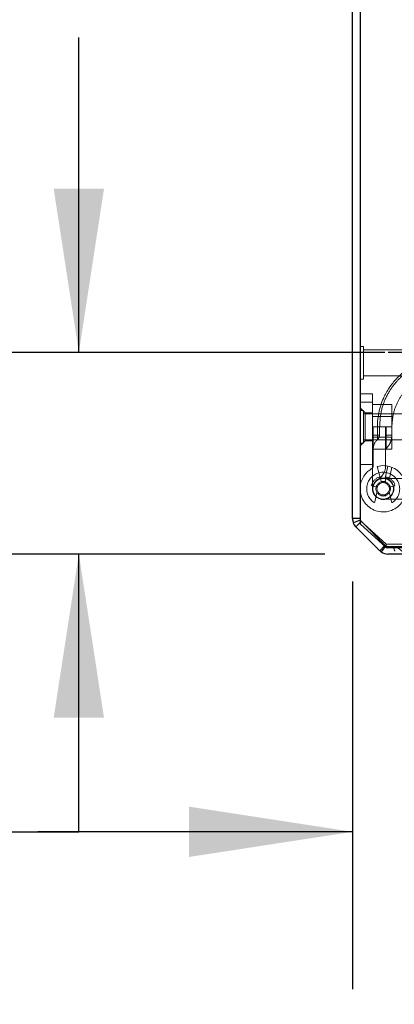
# Model space of a CAD drawing. Header units: inches. Extents: x 0.2 to 10.8, y 0.2 to 8.2.
# Tile 56 of 112: x 2.651 to 2.949, y 6.826 to 7.608. Entities that reach past the tile are written whole.
import ezdxf

# ---------------------------------------------------------------- set-up
doc = ezdxf.new("R2010")
doc.units = ezdxf.units.IN
doc.header["$MEASUREMENT"] = 0
doc.linetypes.add('HIDDEN', pattern=[0.075, 0.05, -0.025])
doc.layers.add('DIMENSIONS', color=140, linetype='Continuous')
doc.styles.add('SLDTEXTSTYLE0', font='TXT', dxfattribs={"width": 0.7})
doc.dimstyles.new('SLDDIMSTYLE1', dxfattribs={"dimtxt": 0.084961, "dimasz": 0.13, "dimexe": 0, "dimexo": 0.0625, "dimgap": 0.02124, "dimtad": 0, "dimtih": 1, "dimtoh": 1, "dimlfac": 12, "dimrnd": 1e-09, "dimzin": 12, "dimdsep": 46, "dimtxsty": 'SLDTEXTSTYLE0', "dimsah": 1, "dimcen": 0.09, "dimadec": 0, "dimazin": 3, "dimtfac": 1, "dimtmove": 0, "dimatfit": 0, "dimfxl": 0, "dimfrac": 2, "dimtolj": 1, "dimtzin": 12, "dimarcsym": 0})
doc.dimstyles.new('SLDDIMSTYLE4', dxfattribs={"dimtxt": 0.084961, "dimasz": 0.13, "dimexe": 0, "dimexo": 0.0625, "dimgap": 0.02124, "dimtad": 0, "dimtih": 1, "dimtoh": 1, "dimlfac": 12, "dimrnd": 1e-09, "dimzin": 4, "dimdsep": 46, "dimtxsty": 'SLDTEXTSTYLE0', "dimsah": 1, "dimcen": 0.09, "dimadec": 0, "dimazin": 1, "dimtfac": 1, "dimtofl": 0, "dimtmove": 0, "dimatfit": 3, "dimfxl": 0, "dimfrac": 2, "dimtolj": 1, "dimtzin": 12, "dimarcsym": 0})

# ---------------------------------------------------------------- blocks, each defined once
blk = doc.blocks.new('_D_10')
at = {"layer": 'DIMENSIONS'}
for p, q in [((2.69786, 7.34406), (2.69786, 7.59406)), ((2.9409, 7.34406), (2.57286, 7.34406)), ((2.89342, 7.18401), (2.57286, 7.18401)), ((2.69786, 6.96342), (2.69786, 7.18401)), ((2.15384, 6.96342), (2.12531, 6.96342)), ((2.12531, 6.96342), (2.12531, 6.82838)), ((2.40631, 6.96342), (2.43484, 6.96342)), ((2.43484, 6.96342), (2.43484, 6.82838)), ((2.5595, 6.96342), (2.69786, 6.96342)), ((2.12531, 6.82838), (2.15384, 6.82838)), ((2.43484, 6.82838), (2.40631, 6.82838))]:
    blk.add_line(p, q, dxfattribs=at)
for points in [[(2.69786, 7.34406), (2.71786, 7.47406), (2.67786, 7.47406)], [(2.69786, 7.18401), (2.67786, 7.05401), (2.71786, 7.05401)]]:
    blk.add_solid(points, dxfattribs=at)
at = {"layer": 'DIMENSIONS', "char_height": 0.083333, "attachment_point": 1, "style": 'SLDTEXTSTYLE0'}
for s, insert in [('1.92', (2.15384, 7.08986)), ('48.8', (2.15384, 6.93581))]:
    blk.add_mtext(s, dxfattribs=dict(at, insert=insert))
blk = doc.blocks.new('_D_11')
at = {"layer": 'DIMENSIONS'}
for p, q in [((2.91534, 7.16208), (2.91534, 6.83842)), ((3.04995, 7.08901), (3.04995, 6.83842)), ((2.91534, 6.96342), (2.66534, 6.96342)), ((3.04995, 6.96342), (3.27563, 6.96342)), ((3.39076, 6.96342), (3.36223, 6.96342)), ((3.36223, 6.96342), (3.36223, 6.82838)), ((3.64323, 6.96342), (3.67176, 6.96342)), ((3.67176, 6.96342), (3.67176, 6.82838)), ((3.36223, 6.82838), (3.39076, 6.82838)), ((3.67176, 6.82838), (3.64323, 6.82838))]:
    blk.add_line(p, q, dxfattribs=at)
for points in [[(2.91534, 6.96342), (2.78534, 6.98342), (2.78534, 6.94342)], [(3.04995, 6.96342), (3.17995, 6.94342), (3.17995, 6.98342)]]:
    blk.add_solid(points, dxfattribs=at)
at = {"layer": 'DIMENSIONS', "char_height": 0.083333, "attachment_point": 1, "style": 'SLDTEXTSTYLE0'}
for s, insert in [('1.62', (3.39076, 7.08986)), ('41.0', (3.39076, 6.93581))]:
    blk.add_mtext(s, dxfattribs=dict(at, insert=insert))
blk = doc.blocks.new('_D_12')
at = {"layer": 'DIMENSIONS'}
for p, q in [((2.87434, 7.85067), (2.16042, 7.85067)), ((2.28542, 7.85067), (2.28542, 7.67787)), ((2.12385, 7.52382), (2.09532, 7.52382)), ((2.09532, 7.52382), (2.09532, 7.38879)), ((2.44699, 7.52382), (2.47552, 7.52382)), ((2.47552, 7.52382), (2.47552, 7.38879)), ((2.09532, 7.38879), (2.12385, 7.38879)), ((2.47552, 7.38879), (2.44699, 7.38879)), ((2.28542, 7.18401), (2.28542, 7.36977)), ((2.89342, 7.18401), (2.16042, 7.18401))]:
    blk.add_line(p, q, dxfattribs=at)
for points in [[(2.28542, 7.85067), (2.26542, 7.72067), (2.30542, 7.72067)], [(2.28542, 7.18401), (2.30542, 7.31401), (2.26542, 7.31401)]]:
    blk.add_solid(points, dxfattribs=at)
at = {"layer": 'DIMENSIONS', "char_height": 0.083333, "attachment_point": 1, "style": 'SLDTEXTSTYLE0'}
for s, insert in [('8.00', (2.15919, 7.65026)), ('203.2', (2.12385, 7.49621))]:
    blk.add_mtext(s, dxfattribs=dict(at, insert=insert))

msp = doc.modelspace()

# ---------------------------------------------------------------- linework, layer by layer
at = {"color": 7, "linetype": 'Continuous', "lineweight": 25}
for p, q in [((2.9213413, 7.842137), (2.9213413, 7.2080838)), ((2.9153413, 7.212082), (2.9153413, 7.8416727)), ((2.9213413, 7.212082), (2.9153413, 7.212082)), ((2.9213413, 7.2108393), (2.9160264, 7.2086378)), ((2.9213413, 7.209082), (2.9179773, 7.205718)), ((2.9370533, 7.186642), (2.9179773, 7.205718)), ((2.9213413, 7.2080838), (2.9421746, 7.1892024)), ((2.9408312, 7.19042), (2.9370533, 7.186642)), ((2.9412687, 7.1900234), (2.9381568, 7.1857034)), ((2.9421746, 7.1892024), (3.0188413, 7.1892024)), ((3.0164246, 7.184006), (2.9434172, 7.184006))]:
    msp.add_line(p, q, dxfattribs=at)
at = {"color": 7, "linetype": 'HIDDEN', "lineweight": 18}
for p, q in [((2.9239454, 7.3488602), (2.9213413, 7.3488602)), ((2.9239454, 7.3228185), (2.9239454, 7.3488602)), ((2.9734246, 7.346256), (2.9239454, 7.346256)), ((2.9213413, 7.3228185), (2.9239454, 7.3228185)), ((2.9239454, 7.3254227), (2.9734246, 7.3254227)), ((2.9213413, 7.3112527), (2.9311838, 7.3112527)), ((2.9311838, 7.3112527), (2.9311838, 7.304691)), ((2.9213413, 7.304691), (2.9311838, 7.304691)), ((2.9311838, 7.304691), (2.9213413, 7.304691)), ((2.9213413, 7.304691), (2.9311838, 7.304691)), ((2.9311838, 7.304691), (2.9213413, 7.304691)), ((2.9311838, 7.304691), (2.9311838, 7.2357934)), ((2.9311838, 7.302756), (2.9466005, 7.302756)), ((2.9466005, 7.285006), (2.9466005, 7.302756)), ((2.9252783, 7.2961608), (2.9213413, 7.3000979)), ((2.9239454, 7.2980268), (2.9213413, 7.2980268)), ((2.9239454, 7.2719852), (2.9239454, 7.2980268)), ((2.9734246, 7.2954227), (2.9239454, 7.2954227)), ((2.9252783, 7.2961608), (2.9252783, 7.2738511)), ((2.9311838, 7.2961608), (2.9252783, 7.2961608)), ((2.9466005, 7.2931685), (2.9311838, 7.2931685)), ((2.9311838, 7.285006), (2.9466005, 7.285006)), ((2.93184, 7.2543526), (2.93184, 7.285006)), ((2.93184, 7.285006), (2.93184, 7.2784443)), ((2.93184, 7.2784443), (2.93184, 7.285006)), ((2.9351268, 7.285006), (2.9351268, 7.2784443)), ((2.9351268, 7.2784443), (2.9351268, 7.285006)), ((2.9351268, 7.285006), (2.9351268, 7.2784443)), ((2.9351268, 7.2784443), (2.9351268, 7.285006)), ((2.9351268, 7.285006), (2.9351268, 7.2784443)), ((2.9351268, 7.2784443), (2.9351268, 7.285006)), ((2.9351268, 7.285006), (2.9351268, 7.2784443)), ((2.9351268, 7.2784443), (2.9351268, 7.285006)), ((2.9367612, 7.2784443), (2.9367612, 7.285006)), ((2.9416825, 7.285006), (2.9416825, 7.2543526)), ((2.9416825, 7.285006), (2.9416825, 7.2784443)), ((2.9421736, 7.285006), (2.9421736, 7.2784443)), ((2.9421736, 7.2784443), (2.9421736, 7.285006)), ((2.9421736, 7.285006), (2.9421736, 7.2784443)), ((2.9421736, 7.2784443), (2.9421736, 7.285006)), ((2.9421736, 7.285006), (2.9421736, 7.2784443)), ((2.9421736, 7.2784443), (2.9421736, 7.285006)), ((2.9421736, 7.285006), (2.9421736, 7.2784443)), ((2.9421736, 7.2784443), (2.9421736, 7.285006)), ((2.9465993, 7.2784443), (2.9465993, 7.285006)), ((2.9466005, 7.267256), (2.9466005, 7.285006)), ((2.9213413, 7.2699141), (2.9252783, 7.2738511)), ((2.9213413, 7.2719852), (2.9239454, 7.2719852)), ((2.9239454, 7.2745893), (2.9734246, 7.2745893)), ((2.9252783, 7.2738511), (2.9311838, 7.2738511)), ((2.9311838, 7.2768435), (2.9466005, 7.2768435)), ((2.93184, 7.2784443), (2.9351268, 7.2784443)), ((2.93184, 7.2784443), (2.9351268, 7.2784443)), ((2.93184, 7.2784443), (2.9351268, 7.2784443)), ((2.93184, 7.2784443), (2.9351268, 7.2784443)), ((2.93184, 7.2784443), (2.9351268, 7.2784443)), ((2.93184, 7.2784443), (2.9351268, 7.2784443)), ((2.93184, 7.2784443), (2.9351268, 7.2784443)), ((2.93184, 7.2784443), (2.9351268, 7.2784443)), ((2.9416825, 7.2784443), (2.9421736, 7.2784443)), ((2.9416825, 7.2784443), (2.9421736, 7.2784443)), ((2.9416825, 7.2784443), (2.9421736, 7.2784443)), ((2.9416825, 7.2784443), (2.9421736, 7.2784443)), ((2.9416825, 7.2784443), (2.9421736, 7.2784443)), ((2.9416825, 7.2784443), (2.9421736, 7.2784443)), ((2.9416825, 7.2784443), (2.9421736, 7.2784443)), ((2.9416825, 7.2784443), (2.9421736, 7.2784443)), ((2.9311838, 7.267256), (2.9466005, 7.267256)), ((2.9311838, 7.2551805), (2.9213413, 7.2551805)), ((2.9349588, 7.2535401), (2.9375062, 7.2440329)), ((2.9433229, 7.2538082), (2.9413896, 7.2441574)), ((2.9464818, 7.2528742), (2.9444776, 7.2428696)), ((2.9444776, 7.2428696), (2.9464818, 7.2528742)), ((2.9464818, 7.2528742), (2.9444776, 7.2428696)), ((2.9444776, 7.2428696), (2.9464818, 7.2528742)), ((2.9375062, 7.2440329), (2.9380669, 7.2419405)), ((2.9561182, 7.2439955), (2.939714, 7.2439955)), ((2.9413611, 7.2419405), (2.9420855, 7.2446441)), ((2.9335669, 7.2374405), (2.9308633, 7.2381649)), ((2.9331572, 7.2254713), (2.9347377, 7.2325883)), ((2.9446903, 7.2325883), (2.9462707, 7.2254713)), ((2.9485646, 7.2381649), (2.945861, 7.2374405)), ((2.939714, 7.2275913), (2.9561182, 7.2275913)), ((2.9215696, 7.2109339), (2.9213413, 7.2108393)), ((2.9421746, 7.1917381), (2.9213413, 7.2106196)), ((2.92222, 7.2099606), (2.9213413, 7.209082)), ((2.941295, 7.1908837), (2.922219, 7.2099597)), ((2.9412959, 7.1908847), (2.92222, 7.2099606)), ((2.9412959, 7.1908847), (2.9408312, 7.19042)), ((2.9416638, 7.1905718), (2.9412687, 7.1900234)), ((2.9421746, 7.1892024), (2.9421746, 7.1917381)), ((2.9421746, 7.1917381), (3.0188413, 7.1917381)), ((2.9434172, 7.190006), (2.943414, 7.190006)), ((3.0164246, 7.190006), (2.9434172, 7.190006))]:
    msp.add_line(p, q, dxfattribs=at)
for radius in [0.0082021, 0.0057415, 0.0049213]:
    msp.add_circle((2.939714, 7.2357934), radius, dxfattribs=at)
for centre, radius, start, end in [((2.9908951, 7.285006), 0.0590551, 0, 180), ((2.9908951, 7.285006), 0.0492126, 0, 180), ((2.9416825, 7.2674405), 0.0098425, 131.7633977, 180), ((2.9433229, 7.2667299), 0.0016404, 134.4762724, 180), ((2.939714, 7.2357934), 0.0183727, 180, 105), ((2.939714, 7.2357934), 0.0183727, 121.007583, 180), ((2.939714, 7.2357934), 0.0131234, 305.2609148, 234.7390852), ((2.9285591, 7.2543526), 0.0032808, 301.007583, 0), ((2.9285591, 7.2543526), 0.0131234, 301.007583, 0), ((2.939714, 7.2357934), 0.0098425, 109.0960438, 160.9039562), ((2.939714, 7.2357934), 0.0085302, 180, 105), ((2.939714, 7.2357934), 0.0085302, 121.007583, 180), ((2.9367086, 7.2444742), 0.0006562, 15, 109.0960438), ((2.9387007, 7.2421103), 0.0006562, 195, 279.1131579), ((2.9407273, 7.2421103), 0.0006562, 260.8868421, 345), ((2.9427193, 7.2444742), 0.0006562, 70.9039562, 165), ((2.939714, 7.2357934), 0.0098425, 19.0960438, 70.9039562), ((2.9310331, 7.2387987), 0.0006562, 160.9039562, 255), ((2.9333971, 7.2368067), 0.0006562, 350.8868421, 75), ((2.9340971, 7.2327306), 0.0006562, 347.4795372, 28.6032637), ((2.9453308, 7.2327306), 0.0006562, 151.3967363, 192.5204628), ((2.9460309, 7.2368067), 0.0006562, 105, 189.1131579), ((2.9483948, 7.2387987), 0.0006562, 285, 19.0960438), ((2.9325167, 7.2256135), 0.0006562, 234.7390852, 347.4795372), ((2.9469113, 7.2256135), 0.0006562, 192.5204628, 305.2609148), ((2.924338, 7.2120787), 0.0029967, 180, 225), ((2.943414, 7.1930027), 0.0029967, 225, 246.7546438), ((2.9434172, 7.193006), 0.003, 234.2327715, 270)]:
    msp.add_arc(centre, radius, start, end, dxfattribs=at)
at = {"color": 7, "linetype": 'Continuous', "lineweight": 25}
msp.add_arc((2.9434172, 7.193006), 0.009, 234.2327715, 270, dxfattribs=at)
at = {"color": 7, "linetype": 'HIDDEN', "lineweight": 18}
for points, knots in [([(3.0466641, 7.285006), (3.0466736, 7.2932764), (3.0433949, 7.3076888), (3.030718, 7.3258115), (3.0130554, 7.3377992), (2.9908951, 7.3422606), (2.9687347, 7.3377992), (2.9510722, 7.3258115), (2.9383952, 7.3076888), (2.9351166, 7.2932764), (2.935126, 7.285006)], [4.71241411, 4.71241411, 4.71241411, 4.71241411, 5.15721613, 5.48839216, 5.88580339, 6.28321463, 6.68062587, 7.0780371, 7.40921314, 7.85401516, 7.85401516, 7.85401516, 7.85401516]), ([(2.935126, 7.285006), (2.9351166, 7.2932764), (2.9383953, 7.3076888), (2.9510722, 7.3258115), (2.9687348, 7.3377992), (2.9908951, 7.3422606), (3.0130554, 7.3377992), (3.030718, 7.3258115), (3.0433949, 7.3076888), (3.0466736, 7.2932764), (3.0466641, 7.285006)], [4.71236405, 4.71236405, 4.71236405, 4.71236405, 5.15716608, 5.48834211, 5.88575335, 6.2831646, 6.68057584, 7.07798708, 7.40916311, 7.85396503, 7.85396503, 7.85396503, 7.85396503]), ([(3.0466641, 7.285006), (3.0466736, 7.2932764), (3.0433949, 7.3076888), (3.030718, 7.3258115), (3.0130554, 7.3377992), (2.9908951, 7.3422606), (2.9687347, 7.3377992), (2.9510722, 7.3258115), (2.9383952, 7.3076888), (2.9351166, 7.2932764), (2.935126, 7.285006)], [4.71241411, 4.71241411, 4.71241411, 4.71241411, 5.15721613, 5.48839216, 5.88580339, 6.28321463, 6.68062587, 7.0780371, 7.40921314, 7.85401516, 7.85401516, 7.85401516, 7.85401516]), ([(2.935126, 7.285006), (2.9351166, 7.2932764), (2.9383953, 7.3076888), (2.9510722, 7.3258115), (2.9687348, 7.3377992), (2.9908951, 7.3422606), (3.0130554, 7.3377992), (3.030718, 7.3258115), (3.0433949, 7.3076888), (3.0466736, 7.2932764), (3.0466641, 7.285006)], [4.71236405, 4.71236405, 4.71236405, 4.71236405, 5.15716608, 5.48834211, 5.88575335, 6.2831646, 6.68057584, 7.07798708, 7.40916311, 7.85396514, 7.85396514, 7.85396514, 7.85396514]), ([(3.0466641, 7.285006), (3.0466736, 7.2932764), (3.0433949, 7.3076888), (3.030718, 7.3258115), (3.0130554, 7.3377992), (2.9908951, 7.3422606), (2.9687347, 7.3377992), (2.9510722, 7.3258115), (2.9383952, 7.3076888), (2.9351166, 7.2932764), (2.935126, 7.285006)], [4.71241411, 4.71241411, 4.71241411, 4.71241411, 5.15721613, 5.48839216, 5.88580339, 6.28321463, 6.68062587, 7.0780371, 7.40921314, 7.85401516, 7.85401516, 7.85401516, 7.85401516]), ([(2.935126, 7.285006), (2.9351166, 7.2932764), (2.9383953, 7.3076888), (2.9510722, 7.3258115), (2.9687348, 7.3377992), (2.9908951, 7.3422606), (3.0130554, 7.3377992), (3.030718, 7.3258115), (3.0433949, 7.3076888), (3.0466736, 7.2932764), (3.0466641, 7.285006)], [4.71236405, 4.71236405, 4.71236405, 4.71236405, 5.15716608, 5.48834211, 5.88575335, 6.2831646, 6.68057584, 7.07798708, 7.40916311, 7.85396503, 7.85396503, 7.85396503, 7.85396503]), ([(3.0466641, 7.285006), (3.0466736, 7.2932764), (3.0433949, 7.3076888), (3.030718, 7.3258115), (3.0130554, 7.3377992), (2.9908951, 7.3422606), (2.9687347, 7.3377992), (2.9510722, 7.3258115), (2.9383952, 7.3076888), (2.9351166, 7.2932764), (2.935126, 7.285006)], [4.71241411, 4.71241411, 4.71241411, 4.71241411, 5.15721613, 5.48839216, 5.88580339, 6.28321463, 6.68062587, 7.0780371, 7.40921314, 7.85401516, 7.85401516, 7.85401516, 7.85401516]), ([(2.935126, 7.285006), (2.9351166, 7.2932764), (2.9383953, 7.3076888), (2.9510722, 7.3258115), (2.9687348, 7.3377992), (2.9908951, 7.3422606), (3.0130554, 7.3377992), (3.030718, 7.3258115), (3.0433949, 7.3076888), (3.0466736, 7.2932764), (3.0466641, 7.285006)], [4.71236405, 4.71236405, 4.71236405, 4.71236405, 5.15716608, 5.48834211, 5.88575335, 6.2831646, 6.68057584, 7.07798708, 7.40916311, 7.85396514, 7.85396514, 7.85396514, 7.85396514]), ([(2.9368834, 7.2849923), (2.9371369, 7.2893541), (2.9376389, 7.2979912), (2.9422676, 7.3097423), (2.9486168, 7.3194106), (2.9559113, 7.3266844), (2.9632963, 7.3318194), (2.9702194, 7.3352039), (2.9765087, 7.3373083), (2.9827733, 7.3386507), (2.9898187, 7.3393146), (2.9982268, 7.3388935), (3.0078027, 7.3367871), (3.0180702, 7.3323186), (3.0282596, 7.3249208), (3.0355819, 7.3161903), (3.0402629, 7.3076651), (3.0429922, 7.3003444), (3.0447439, 7.2926988), (3.0448893, 7.2874923), (3.0449589, 7.2850019)], [0, 0, 0, 0, 0.07677257, 0.15202587, 0.21979321, 0.28005189, 0.3328038, 0.37802886, 0.41573246, 0.44970215, 0.49102275, 0.54040342, 0.59784483, 0.66331816, 0.73684016, 0.81838403, 0.86226343, 0.90815695, 0.95606808, 1, 1, 1, 1]), ([(2.9465994, 7.285006), (2.9468851, 7.2888267), (2.9474308, 7.2961224), (2.9514326, 7.3058804), (2.956724, 7.3136635), (2.9627392, 7.3194957), (2.9688005, 7.3235932), (2.9744645, 7.3262768), (2.9795991, 7.32793), (2.9847063, 7.3289671), (2.9904428, 7.3294494), (2.997279, 7.3290438), (3.0050533, 7.327266), (3.0133787, 7.3235731), (3.0216285, 7.3175048), (3.0289218, 7.3087595), (3.0331156, 7.2994466), (3.0350059, 7.2909859), (3.0351231, 7.2864737), (3.0351829, 7.2841711)], [0, 0, 0, 0, 0.08179201, 0.15618243, 0.22316994, 0.28273254, 0.33487192, 0.37956861, 0.41682775, 0.45040637, 0.49125362, 0.54006481, 0.59684045, 0.66155266, 0.73421748, 0.81480892, 0.90331048, 0.9506592, 1, 1, 1, 1]), ([(2.9351268, 7.2784443), (2.9351268, 7.2779649), (2.9351268, 7.2774857), (2.9351268, 7.2765999), (2.9351268, 7.2761937), (2.9351268, 7.2755158), (2.9351268, 7.2752443), (2.9351268, 7.2748774), (2.9351268, 7.2747821), (2.9351268, 7.2747821), (2.9351268, 7.2748774), (2.9351268, 7.2752443), (2.9351268, 7.2755158), (2.9351268, 7.2761937), (2.9351268, 7.2765999), (2.9351268, 7.2774857), (2.9351268, 7.2779649), (2.9351268, 7.2784443)], [0, 0, 0, 0, 0.125, 0.125, 0.25, 0.25, 0.375, 0.375, 0.5, 0.5, 0.625, 0.625, 0.75, 0.75, 0.875, 0.875, 1, 1, 1, 1]), ([(2.9351268, 7.2784443), (2.9351268, 7.2779649), (2.9351268, 7.2774857), (2.9351268, 7.2765999), (2.9351268, 7.2761937), (2.9351268, 7.2755158), (2.9351268, 7.2752443), (2.9351268, 7.2748774), (2.9351268, 7.2747821), (2.9351268, 7.2747821), (2.9351268, 7.2748774), (2.9351268, 7.2752443), (2.9351268, 7.2755158), (2.9351268, 7.2761937), (2.9351268, 7.2765999), (2.9351268, 7.2774857), (2.9351268, 7.2779649), (2.9351268, 7.2784443)], [0, 0, 0, 0, 0.125, 0.125, 0.25, 0.25, 0.375, 0.375, 0.5, 0.5, 0.625, 0.625, 0.75, 0.75, 0.875, 0.875, 1, 1, 1, 1]), ([(2.9351268, 7.2784443), (2.9351268, 7.2779649), (2.9351268, 7.2774857), (2.9351268, 7.2765999), (2.9351268, 7.2761937), (2.9351268, 7.2755158), (2.9351268, 7.2752443), (2.9351268, 7.2748774), (2.9351268, 7.2747821), (2.9351268, 7.2747821), (2.9351268, 7.2748774), (2.9351268, 7.2752443), (2.9351268, 7.2755158), (2.9351268, 7.2761937), (2.9351268, 7.2765999), (2.9351268, 7.2774857), (2.9351268, 7.2779649), (2.9351268, 7.2784443)], [0, 0, 0, 0, 0.125, 0.125, 0.25, 0.25, 0.375, 0.375, 0.5, 0.5, 0.625, 0.625, 0.75, 0.75, 0.875, 0.875, 1, 1, 1, 1]), ([(2.9351268, 7.2784443), (2.9351268, 7.2779649), (2.9351268, 7.2774857), (2.9351268, 7.2765999), (2.9351268, 7.2761937), (2.9351268, 7.2755158), (2.9351268, 7.2752443), (2.9351268, 7.2748774), (2.9351268, 7.2747821), (2.9351268, 7.2747821), (2.9351268, 7.2748774), (2.9351268, 7.2752443), (2.9351268, 7.2755158), (2.9351268, 7.2761937), (2.9351268, 7.2765999), (2.9351268, 7.2774857), (2.9351268, 7.2779649), (2.9351268, 7.2784443)], [0, 0, 0, 0, 0.125, 0.125, 0.25, 0.25, 0.375, 0.375, 0.5, 0.5, 0.625, 0.625, 0.75, 0.75, 0.875, 0.875, 1, 1, 1, 1]), ([(2.9351268, 7.2747821), (2.9353686, 7.2750274), (2.9358526, 7.2755186), (2.9363563, 7.2764288), (2.9366956, 7.277412), (2.9367394, 7.2781005), (2.9367612, 7.2784443)], [0, 0, 0, 0, 0.24967274, 0.49989112, 0.75021416, 1, 1, 1, 1]), ([(2.9421736, 7.2784443), (2.9421736, 7.2756728), (2.9421736, 7.2715752), (2.9421736, 7.2684496), (2.9421736, 7.2676258), (2.9421736, 7.2684496), (2.9421736, 7.2715752), (2.9421736, 7.2756728), (2.9421736, 7.2784443)], [6.28318531, 6.28318531, 6.28318531, 6.28318531, 7.06858347, 7.46128255, 7.85398163, 8.24668072, 8.6393798, 9.42477796, 9.42477796, 9.42477796, 9.42477796]), ([(2.9421736, 7.2784443), (2.9421736, 7.2756728), (2.9421736, 7.2715752), (2.9421736, 7.2684496), (2.9421736, 7.2676258), (2.9421736, 7.2684496), (2.9421736, 7.2715752), (2.9421736, 7.2756728), (2.9421736, 7.2784443)], [6.28318531, 6.28318531, 6.28318531, 6.28318531, 7.06858347, 7.46128255, 7.85398163, 8.24668072, 8.6393798, 9.42477796, 9.42477796, 9.42477796, 9.42477796]), ([(2.9421736, 7.2784443), (2.9421736, 7.2756728), (2.9421736, 7.2715752), (2.9421736, 7.2684496), (2.9421736, 7.2676258), (2.9421736, 7.2684496), (2.9421736, 7.2715752), (2.9421736, 7.2756728), (2.9421736, 7.2784443)], [6.28318531, 6.28318531, 6.28318531, 6.28318531, 7.06858347, 7.46128255, 7.85398163, 8.24668072, 8.6393798, 9.42477796, 9.42477796, 9.42477796, 9.42477796]), ([(2.9421736, 7.2784443), (2.9421736, 7.2756728), (2.9421736, 7.2715752), (2.9421736, 7.2684496), (2.9421736, 7.2676258), (2.9421736, 7.2684496), (2.9421736, 7.2715752), (2.9421736, 7.2756728), (2.9421736, 7.2784443)], [6.28318531, 6.28318531, 6.28318531, 6.28318531, 7.06858347, 7.46128255, 7.85398163, 8.24668072, 8.6393798, 9.42477796, 9.42477796, 9.42477796, 9.42477796]), ([(2.9421736, 7.2679004), (2.9428326, 7.2686266), (2.9441504, 7.2700791), (2.9455289, 7.2726935), (2.9464337, 7.2755077), (2.9465441, 7.2774652), (2.9465993, 7.2784443)], [0, 0, 0, 0, 0.25006353, 0.50009114, 0.74997073, 1, 1, 1, 1]), ([(2.9421736, 7.2784443), (2.9428336, 7.2784443), (2.9441535, 7.2784443), (2.9455168, 7.2784443), (2.9463179, 7.2784443), (2.9464202, 7.2784443), (2.9464542, 7.2784443)], [0, 0, 0, 0, 0.28597484, 0.57190862, 0.8576731, 1, 1, 1, 1]), ([(2.9421736, 7.2784443), (2.9428336, 7.2784443), (2.9441535, 7.2784443), (2.9455168, 7.2784443), (2.9463179, 7.2784443), (2.9464202, 7.2784443), (2.9464542, 7.2784443)], [0, 0, 0, 0, 0.28597484, 0.57190862, 0.8576731, 1, 1, 1, 1]), ([(2.9464542, 7.2784443), (2.9464202, 7.2784443), (2.9463179, 7.2784443), (2.9455168, 7.2784443), (2.9441535, 7.2784443), (2.9428336, 7.2784443), (2.9421736, 7.2784443)], [0, 0, 0, 0, 0.1423269, 0.42809138, 0.71402516, 1, 1, 1, 1]), ([(2.9421736, 7.2784443), (2.9428336, 7.2784443), (2.9441535, 7.2784443), (2.9455168, 7.2784443), (2.9463179, 7.2784443), (2.9464202, 7.2784443), (2.9464542, 7.2784443)], [0, 0, 0, 0, 0.28597484, 0.57190862, 0.8576731, 1, 1, 1, 1]), ([(2.9464542, 7.2784443), (2.9464202, 7.2784443), (2.9463179, 7.2784443), (2.9455168, 7.2784443), (2.9441535, 7.2784443), (2.9428336, 7.2784443), (2.9421736, 7.2784443)], [0, 0, 0, 0, 0.1423269, 0.42809138, 0.71402516, 1, 1, 1, 1]), ([(2.9421736, 7.2784443), (2.9428336, 7.2784443), (2.9441535, 7.2784443), (2.9455168, 7.2784443), (2.9463179, 7.2784443), (2.9464202, 7.2784443), (2.9464542, 7.2784443)], [0, 0, 0, 0, 0.28597484, 0.57190862, 0.8576731, 1, 1, 1, 1]), ([(2.9464542, 7.2784443), (2.9464202, 7.2784443), (2.9463179, 7.2784443), (2.9455168, 7.2784443), (2.9441535, 7.2784443), (2.9428336, 7.2784443), (2.9421736, 7.2784443)], [0, 0, 0, 0, 0.1423269, 0.42809138, 0.71402516, 1, 1, 1, 1]), ([(2.9465993, 7.2784443), (2.9465986, 7.2783668), (2.9465972, 7.2782088), (2.9465825, 7.2781391), (2.9465596, 7.2782036), (2.9465381, 7.2783619), (2.9465268, 7.2784443)], [0, 0, 0, 0, 0.22960581, 0.46792177, 0.72290459, 1, 1, 1, 1]), ([(2.9945613, 7.1819655), (2.9946617, 7.1822054), (2.9948442, 7.1826416), (2.9950598, 7.1832533), (2.9951996, 7.1837487), (2.9952686, 7.1841678), (2.9952969, 7.1845387), (2.9952601, 7.1849034), (2.9951457, 7.1852465), (2.9949556, 7.1855507), (2.994646, 7.1858122), (2.9942094, 7.1860549), (2.9936065, 7.1861494), (2.9929739, 7.18587), (2.9923249, 7.185321), (2.991636, 7.1845799), (2.9908578, 7.183757), (2.9901602, 7.183026), (2.9894382, 7.1823687), (2.9886196, 7.1817407), (2.9875924, 7.1810826), (2.9863861, 7.1804735), (2.985232, 7.1800063), (2.9842939, 7.1797226), (2.9836979, 7.1796468), (2.9833413, 7.1797706), (2.9831439, 7.1799459), (2.9830158, 7.1801811), (2.9829584, 7.1804626), (2.982937, 7.1807966), (2.9829488, 7.1812032), (2.9830359, 7.1817619), (2.9831884, 7.1825634), (2.9833799, 7.1834437), (2.9835491, 7.1842741), (2.9836435, 7.1849134), (2.983683, 7.185444), (2.9836765, 7.1858742), (2.9835856, 7.1862296), (2.983416, 7.1865316), (2.9831872, 7.1867095), (2.9828301, 7.1868358), (2.9822317, 7.1868468), (2.9814367, 7.1865892), (2.9805916, 7.1860372), (2.9798174, 7.1853427), (2.9790612, 7.1845154), (2.9783299, 7.1835724), (2.9776241, 7.1825136), (2.9770387, 7.1815311), (2.9766272, 7.1806993), (2.9763544, 7.1802594), (2.9761736, 7.1800471), (2.9759868, 7.1799204), (2.9757469, 7.179793), (2.9753954, 7.1796897), (2.9748246, 7.1796848), (2.974109, 7.1799575), (2.9733565, 7.180526), (2.9726533, 7.1812948), (2.9719797, 7.1822779), (2.9714227, 7.1833552), (2.9709805, 7.1843309), (2.9706424, 7.1850318), (2.9703817, 7.1855234), (2.9701198, 7.1859482), (2.9698009, 7.1863561), (2.9693971, 7.1867889), (2.9689458, 7.1871776), (2.968464, 7.1875032), (2.9679675, 7.1877607), (2.9674662, 7.1879397), (2.9669463, 7.188016), (2.9665237, 7.1879849), (2.9662257, 7.1878244), (2.9660759, 7.1876268), (2.9659688, 7.1873727), (2.9659025, 7.1870838), (2.9658686, 7.1868187), (2.9658981, 7.1864907), (2.9659281, 7.186001), (2.9659843, 7.1853889), (2.96601, 7.1847745), (2.9659629, 7.1842839), (2.9658436, 7.1838346), (2.96547, 7.1834232), (2.9649149, 7.1832137), (2.9642504, 7.18313), (2.9635645, 7.1831306), (2.9628839, 7.1831888), (2.9621994, 7.1832794), (2.961512, 7.1833872), (2.9604151, 7.183565), (2.9590931, 7.1837278), (2.9577499, 7.1840822), (2.9568104, 7.1844902), (2.9561257, 7.1849156), (2.9555192, 7.1853763), (2.9549492, 7.1858889), (2.9543966, 7.1864393), (2.953831, 7.1869899), (2.9528997, 7.1878307), (2.951481, 7.1887718), (2.9500407, 7.189515), (2.9490936, 7.1898432), (2.9487548, 7.1899399), (2.9485127, 7.1899527), (2.9483304, 7.1899236), (2.9481809, 7.1898436), (2.9480525, 7.1896899), (2.9480262, 7.1893659), (2.9480619, 7.1889619), (2.9481834, 7.1884667), (2.9483725, 7.1878909), (2.9486339, 7.1871771), (2.9488469, 7.1866666), (2.9489632, 7.1863878)], [0, 0, 0, 0, 0.00887305, 0.01612679, 0.02174796, 0.0259186, 0.02987559, 0.03354539, 0.03754947, 0.04179969, 0.04628167, 0.05341962, 0.06299658, 0.07323931, 0.08260003, 0.09720872, 0.11179452, 0.12614669, 0.13687194, 0.15079983, 0.16783474, 0.18756148, 0.2086081, 0.22181651, 0.23090106, 0.23507366, 0.23844559, 0.24117942, 0.24414987, 0.24774331, 0.25183856, 0.2570825, 0.26590121, 0.27829399, 0.28651893, 0.29343884, 0.2991001, 0.3035105, 0.30704742, 0.31095525, 0.31529414, 0.31879183, 0.32740701, 0.34200598, 0.3552752, 0.36904964, 0.38332096, 0.3981625, 0.41363445, 0.42977457, 0.43930992, 0.44536838, 0.44836698, 0.45054688, 0.45437496, 0.45979438, 0.46676857, 0.48006376, 0.49279918, 0.50500221, 0.51986264, 0.53627398, 0.54758299, 0.55656263, 0.56313647, 0.56740495, 0.57474284, 0.58236469, 0.59028608, 0.59853048, 0.6063377, 0.61412248, 0.621898, 0.62985382, 0.63289758, 0.63593224, 0.6390937, 0.64231578, 0.64555646, 0.64753971, 0.65279376, 0.661246, 0.66723892, 0.67241999, 0.67681358, 0.68265402, 0.69238384, 0.70264508, 0.71282685, 0.72309768, 0.73343621, 0.74382656, 0.7542627, 0.78319511, 0.80375407, 0.81587507, 0.82713426, 0.83743592, 0.84673967, 0.85776449, 0.86808313, 0.87757271, 0.90736347, 0.9387904, 0.94628522, 0.95136786, 0.95416197, 0.95734598, 0.95968513, 0.96129006, 0.96451959, 0.96942276, 0.97440303, 0.98110092, 0.98967952, 1, 1, 1, 1])]:
    msp.add_open_spline(points, degree=3, knots=knots, dxfattribs=at)
for points in [[(2.9465994, 7.285006), (2.9465994, 7.285006), (2.9449654, 7.285006), (2.9421736, 7.285006)], [(2.9465994, 7.285006), (2.9465994, 7.285006), (2.9449654, 7.285006), (2.9421736, 7.285006)], [(2.9367612, 7.2784443), (2.9367612, 7.2784443), (2.9361519, 7.2784443), (2.9351268, 7.2784443)], [(2.9351268, 7.2784443), (2.9361519, 7.2784443), (2.9367612, 7.2784443), (2.9367612, 7.2784443)], [(2.9367612, 7.2784443), (2.9367612, 7.2784443), (2.9361519, 7.2784443), (2.9351268, 7.2784443)], [(2.9351268, 7.2784443), (2.9361519, 7.2784443), (2.9367612, 7.2784443), (2.9367612, 7.2784443)], [(2.9367612, 7.2784443), (2.9367612, 7.2784443), (2.9361519, 7.2784443), (2.9351268, 7.2784443)], [(2.9351268, 7.2784443), (2.9361519, 7.2784443), (2.9367612, 7.2784443), (2.9367612, 7.2784443)], [(2.9367612, 7.2784443), (2.9367612, 7.2784443), (2.9361519, 7.2784443), (2.9351268, 7.2784443)], [(2.9351268, 7.2784443), (2.9361519, 7.2784443), (2.9367612, 7.2784443), (2.9367612, 7.2784443)], [(2.9465993, 7.2784443), (2.9466027, 7.2784443), (2.9458145, 7.2784443), (2.9435692, 7.2784443), (2.9421736, 7.2784443)], [(2.9213413, 7.212082), (2.9213413, 7.2116893), (2.9214194, 7.2112967), (2.9215696, 7.2109339)], [(2.92222, 7.2099606), (2.9219419, 7.2102388), (2.9217201, 7.2105706), (2.9215696, 7.2109339)], [(2.9416638, 7.1905718), (2.941533, 7.190666), (2.9414099, 7.1907707), (2.9412959, 7.1908847)]]:
    msp.add_open_spline(points, degree=3, dxfattribs=at)
at = {"color": 7, "linetype": 'Continuous', "lineweight": 25}
for points in [[(2.9153413, 7.212082), (2.9153413, 7.2109017), (2.9155747, 7.2097283), (2.9160264, 7.2086378)], [(2.9179773, 7.205718), (2.9171427, 7.2065526), (2.916478, 7.2075474), (2.9160264, 7.2086378)], [(2.9381568, 7.1857034), (2.9377646, 7.185986), (2.9373951, 7.1863002), (2.9370533, 7.186642)]]:
    msp.add_open_spline(points, degree=3, dxfattribs=at)
at = {"layer": 'DIMENSIONS'}
msp.add_line((2.9908951, 7.3440611), (2.9437662, 7.3440611), dxfattribs=at)

# ---------------------------------------------------------------- dimensions: what is measured, and where the dimension line sits
for base, p1, p2, dimstyle, picture, middle in [((2.28542, 7.8506727), (2.9434172, 7.184006), (2.9243413, 7.8506727), 'SLDDIMSTYLE4', '_D_12', (2.28542, 7.5238217)), ((2.6978588, 7.184006), (2.9908951, 7.3440611), (2.9434172, 7.184006), 'SLDDIMSTYLE1', '_D_10', (2.6978588, 6.9634157))]:
    dim = msp.add_linear_dim(base=base, p1=p1, p2=p2, angle=90, dimstyle=dimstyle, dxfattribs=at)
    dim.commit()
    dim.dimension.update_dxf_attribs({"geometry": picture, "text_midpoint": middle, "dimtype": 160})
dim = msp.add_linear_dim(base=(3.0499502, 6.9634157), p1=(2.9153413, 7.212082), p2=(3.0499502, 7.1390086), dimstyle='SLDDIMSTYLE1', dxfattribs=at)
dim.commit()
dim.dimension.update_dxf_attribs({"geometry": '_D_11', "text_midpoint": (3.5169986, 6.9634157), "dimtype": 160})

doc.saveas('drawing.dxf')
